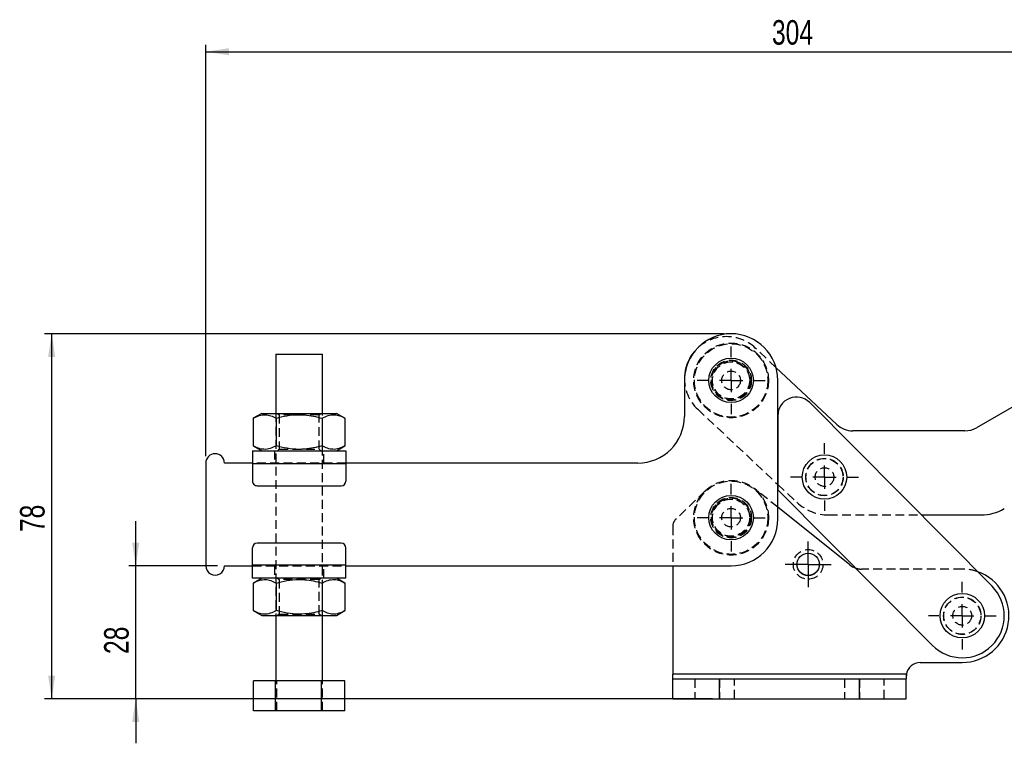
# Model space of a CAD drawing. Extents: x 48 to 629, y 23 to 401.
# Tile 8 of 14: x 48 to 259, y 246 to 401. Entities that reach past the tile are written whole.
import ezdxf

# ---------------------------------------------------------------- set-up
doc = ezdxf.new("R2010")
doc.units = 0
doc.header["$LTSCALE"] = 1.5
doc.linetypes.add('HIDDEN', pattern=[1.905, 1.27, -0.635])
doc.layers.get('0').update_dxf_attribs({"linetype": 'CONTINUOUS'})
doc.styles.add('SLDTEXTSTYLE0', font='TXT', dxfattribs={"width": 0.75})
doc.dimstyles.new('SLDDIMSTYLE0', dxfattribs={"dimtxt": 5.25, "dimasz": 4.953, "dimexe": 0, "dimexo": 0.0625, "dimgap": 1.3125, "dimtad": 1, "dimdec": 0, "dimrnd": 1e-09, "dimzin": 12, "dimtxsty": 'SLDTEXTSTYLE0', "dimsah": 1, "dimcen": 0.09, "dimazin": 3, "dimtfac": 1, "dimtmove": 0, "dimatfit": 3, "dimtolj": 1, "dimtzin": 12})
doc.dimstyles.new('SLDDIMSTYLE1', dxfattribs={"dimtxt": 5.25, "dimasz": 4.953, "dimexe": 0, "dimexo": 0.0625, "dimgap": 1.3125, "dimtad": 1, "dimdec": 0, "dimrnd": 1e-09, "dimzin": 12, "dimtxsty": 'SLDTEXTSTYLE0', "dimsah": 1, "dimcen": 0.09, "dimazin": 3, "dimtfac": 1, "dimtdec": 0, "dimtofl": 0, "dimtmove": 0, "dimatfit": 3, "dimtolj": 1, "dimtzin": 12})
doc.dimstyles.new('SLDDIMSTYLE2', dxfattribs={"dimtxt": 5.25, "dimasz": 4.953, "dimexe": 0, "dimexo": 0.0625, "dimgap": 1.3125, "dimtad": 1, "dimdec": 0, "dimrnd": 1e-09, "dimzin": 12, "dimtxsty": 'SLDTEXTSTYLE0', "dimsah": 1, "dimcen": 0.09, "dimazin": 3, "dimtfac": 1, "dimtofl": 0, "dimtmove": 0, "dimatfit": 3, "dimtolj": 1, "dimtzin": 12})

# ---------------------------------------------------------------- blocks, each defined once
blk = doc.blocks.new('_D')
at = {"color": 179, "linetype": 'CONTINUOUS'}
for p, q in [((73.15, 284.23), (73.15, 293.76)), ((90.65, 284.24), (71.65, 284.23)), ((73.15, 255.74), (73.15, 284.23)), ((186.65, 255.75), (71.65, 255.74)), ((73.15, 255.74), (73.15, 246.22))]:
    blk.add_line(p, q, dxfattribs=at)
for points in [[(73.15, 284.23), (73.91, 289.19), (72.39, 289.19)], [(73.15, 255.74), (72.39, 250.79), (73.91, 250.79)]]:
    blk.add_solid(points, dxfattribs=at)
at = {"color": 179, "linetype": 'CONTINUOUS', "insert": (66.38, 265.35, 0.1), "char_height": 5.25, "attachment_point": 1, "rotation": 90.0009, "style": 'SLDTEXTSTYLE0'}
blk.add_mtext('28', dxfattribs=at)
blk = doc.blocks.new('_D_1')
at = {"color": 179, "linetype": 'CONTINUOUS'}
for p, q in [((88.15, 307.74), (88.15, 395.83)), ((88.15, 394.33), (391.95, 394.33)), ((391.95, 364.85), (391.95, 395.83))]:
    blk.add_line(p, q, dxfattribs=at)
for points in [[(88.15, 394.33), (93.1, 393.57), (93.1, 395.09)], [(391.95, 394.33), (386.99, 395.09), (386.99, 393.57)]]:
    blk.add_solid(points, dxfattribs=at)
at = {"color": 179, "linetype": 'CONTINUOUS', "insert": (209.4, 401.1, 0.1), "char_height": 5.25, "attachment_point": 1, "rotation": 0.0009, "style": 'SLDTEXTSTYLE0'}
blk.add_mtext('304', dxfattribs=at)
blk = doc.blocks.new('_D_2')
at = {"color": 179, "linetype": 'CONTINUOUS'}
for p, q in [((199.15, 333.94), (53.65, 333.94)), ((55.15, 255.75), (55.15, 333.94)), ((196.65, 255.75), (53.65, 255.75))]:
    blk.add_line(p, q, dxfattribs=at)
for points in [[(55.15, 333.94), (54.39, 328.98), (55.91, 328.98)], [(55.15, 255.75), (55.91, 260.7), (54.39, 260.7)]]:
    blk.add_solid(points, dxfattribs=at)
at = {"color": 179, "linetype": 'CONTINUOUS', "insert": (48.38, 291.46, 0.1), "char_height": 5.25, "attachment_point": 1, "rotation": 90, "style": 'SLDTEXTSTYLE0'}
blk.add_mtext('78', dxfattribs=at)
blk = doc.blocks.new('SW_CENTERMARKSYMBOL_0')
at = {"color": 0, "linetype": 'CONTINUOUS'}
for p, q in [((0, 5), (0, 7.2625)), ((0, 0), (0, 2.5)), ((-5, 0), (-7.2625, 0)), ((0, 0), (-2.5, 0)), ((0, 0), (0, -2.5)), ((0, 0), (2.5, 0)), ((5, 0), (7.2625, 0)), ((0, -5), (0, -7.2625))]:
    blk.add_line(p, q, dxfattribs=at)
blk = doc.blocks.new('SW_CENTERMARKSYMBOL_1')
at = {"color": 0, "linetype": 'CONTINUOUS'}
for p, q in [((0, 5), (0, 7.2625)), ((0, 0), (0, 2.5)), ((-5, 0), (-7.2625, 0)), ((0, 0), (-2.5, 0)), ((0, 0), (0, -2.5)), ((0, 0), (2.5, 0)), ((5, 0), (7.2625, 0)), ((0, -5), (0, -7.2625))]:
    blk.add_line(p, q, dxfattribs=at)
blk = doc.blocks.new('SW_CENTERMARKSYMBOL_2')
at = {"color": 0, "linetype": 'CONTINUOUS'}
for p, q in [((0, 5), (0, 7.2625)), ((0, 0), (0, 2.5)), ((-5, 0), (-7.2625, 0)), ((0, 0), (-2.5, 0)), ((0, 0), (0, -2.5)), ((0, 0), (2.5, 0)), ((5, 0), (7.2625, 0)), ((0, -5), (0, -7.2625))]:
    blk.add_line(p, q, dxfattribs=at)
blk = doc.blocks.new('SW_CENTERMARKSYMBOL_3')
at = {"color": 0, "linetype": 'CONTINUOUS'}
for p, q in [((0, 2.5), (0, 4.9)), ((0, 0), (0, 2.5)), ((-2.5, 0), (-4.9, 0)), ((0, 0), (-2.5, 0)), ((0, 0), (0, -2.5)), ((0, 0), (2.5, 0)), ((2.5, 0), (4.9, 0)), ((0, -2.5), (0, -4.9))]:
    blk.add_line(p, q, dxfattribs=at)
blk = doc.blocks.new('SW_CENTERMARKSYMBOL_4')
at = {"color": 0, "linetype": 'CONTINUOUS'}
for p, q in [((0, 5), (0, 7.2625)), ((0, 0), (0, 2.5)), ((-5, 0), (-7.2625, 0)), ((0, 0), (-2.5, 0)), ((0, 0), (0, -2.5)), ((0, 0), (2.5, 0)), ((5, 0), (7.2625, 0)), ((0, -5), (0, -7.2625))]:
    blk.add_line(p, q, dxfattribs=at)

msp = doc.modelspace()

# ---------------------------------------------------------------- linework, layer by layer
at = {"color": 7, "linetype": 'CONTINUOUS'}
for p, q in [((297.252161, 339.248278), (253.172794, 313.803075)), ((103.148444, 329.585292), (103.148645, 316.885293)), ((113.148643, 316.885449), (113.148449, 329.585448)), ((223.276163, 314.490026), (210.254174, 326.717418)), ((190.648535, 323.936668), (190.648656, 316.236668)), ((210.649002, 294.236983), (210.648535, 323.936984)), ((256.534016, 279.879154), (217.487151, 319.191929)), ((100.148646, 316.885244), (98.333707, 315.83735)), ((117.963618, 315.837659), (116.148649, 316.885494)), ((210.649142, 316.373177), (210.648903, 300.534077)), ((98.333707, 315.83735), (98.333804, 309.93308)), ((103.241188, 315.837428), (103.241278, 309.933156)), ((113.056136, 315.837581), (113.056233, 309.933311)), ((117.963618, 315.837659), (117.963707, 309.933389)), ((250.672748, 313.133374), (226.698396, 313.135019)), ((98.148769, 308.885211), (118.148772, 308.885526)), ((98.333804, 309.93308), (100.148773, 308.885243)), ((116.148775, 308.885496), (117.963707, 309.933389)), ((88.148816, 306.235055), (88.149158, 284.235055)), ((98.148813, 306.235213), (92.148816, 306.235118)), ((98.148813, 306.135211), (118.148817, 306.135526)), ((98.148813, 306.135211), (98.148873, 302.385213)), ((180.648813, 306.236511), (118.148817, 306.235528)), ((118.148817, 306.135526), (118.148876, 302.385528)), ((210.648886, 301.65538), (210.64892, 301.655349)), ((99.14889, 301.385228), (117.148889, 301.385511)), ((210.648903, 300.534077), (243.762976, 267.194497)), ((226.042562, 284.417078), (210.648963, 296.769623)), ((241.382342, 295.134011), (254.154855, 295.133135)), ((117.149083, 289.085511), (99.149084, 289.085228)), ((98.149156, 284.335212), (98.149097, 288.085212)), ((118.149159, 284.335527), (118.1491, 288.085527)), ((92.149159, 284.235118), (98.149156, 284.235212)), ((118.149159, 284.335527), (98.149156, 284.335212)), ((118.149159, 284.235527), (200.64916, 284.236825)), ((188.148495, 284.236629), (188.148495, 260.995826)), ((118.149204, 281.585527), (98.149201, 281.585212)), ((100.149205, 281.585244), (98.334266, 280.537351)), ((98.334266, 280.537351), (98.334355, 274.63308)), ((103.24174, 280.537428), (103.241837, 274.633157)), ((113.056695, 280.537582), (113.056792, 274.633311)), ((117.964169, 280.53766), (116.1492, 281.585496)), ((117.964169, 280.53766), (117.964266, 274.633388)), ((98.334355, 274.63308), (100.149324, 273.585244)), ((116.149327, 273.585496), (117.964266, 274.633388)), ((103.14933, 273.585291), (103.149546, 259.585292)), ((113.149544, 259.585448), (113.149328, 273.585448)), ((241.148496, 263.536826), (250.148496, 263.536826)), ((103.117077, 259.58529), (98.335667, 259.585215)), ((98.335763, 253.185215), (98.335667, 259.585215)), ((112.930959, 259.585444), (103.117077, 259.58529)), ((103.117181, 253.185291), (103.117077, 259.58529)), ((117.963431, 259.585524), (112.930959, 259.585444)), ((112.931063, 253.185446), (112.930959, 259.585444)), ((117.963536, 253.185524), (117.963431, 259.585524)), ((188.148495, 259.995826), (188.148495, 260.995826)), ((238.183817, 260.995826), (188.148495, 260.995826)), ((188.148495, 255.745825), (188.148495, 259.995826)), ((188.148495, 259.995826), (198.148496, 259.995826)), ((198.148496, 255.745825), (198.148496, 259.995826)), ((198.148496, 259.995826), (228.148495, 259.995826)), ((228.148495, 255.745825), (228.148495, 259.995826)), ((228.148495, 259.995826), (238.148496, 259.995826)), ((238.183817, 260.995826), (238.148496, 260.227476)), ((238.183817, 260.995826), (238.148496, 260.227476)), ((238.183817, 260.995826), (238.148496, 260.849472)), ((238.148496, 260.849472), (238.148496, 259.995826)), ((238.148496, 255.745825), (238.148496, 259.995826)), ((188.148495, 255.745825), (198.148496, 255.745825)), ((198.148496, 255.745825), (228.148495, 255.745825)), ((228.148495, 255.745825), (238.148496, 255.745825)), ((103.117181, 253.185291), (98.335763, 253.185215)), ((112.931063, 253.185446), (103.117181, 253.185291)), ((117.963536, 253.185524), (112.931063, 253.185446))]:
    msp.add_line(p, q, dxfattribs=at)
at = {"color": 7, "linetype": 'HIDDEN'}
for p, q in [((210.254174, 326.717418), (205.826295, 330.87511)), ((103.148645, 316.885293), (103.14933, 273.585291)), ((103.475383, 316.885297), (103.89865, 316.588931)), ((103.89865, 316.588931), (103.898769, 309.181674)), ((112.398652, 316.589065), (112.821905, 316.885442)), ((112.398764, 309.181808), (112.398652, 316.589065)), ((113.149328, 273.585448), (113.148643, 316.885449)), ((193.505019, 317.753133), (210.648886, 301.65538)), ((102.898775, 308.885288), (102.898812, 306.235288)), ((103.898769, 309.181674), (103.475509, 308.885295)), ((112.822032, 308.885442), (112.398764, 309.181808)), ((113.398811, 306.235452), (113.398774, 308.885452)), ((118.148817, 306.235528), (98.148813, 306.235213)), ((98.148813, 306.135211), (118.148817, 306.135526)), ((210.64892, 301.655349), (214.706472, 297.845387)), ((195.070492, 300.270958), (188.753869, 294.125769)), ((210.648963, 296.769623), (205.655862, 300.776322)), ((221.550938, 295.135373), (241.382342, 295.134011)), ((188.148495, 292.692236), (188.148495, 284.236629)), ((118.149159, 284.335527), (98.149156, 284.335212)), ((98.149156, 284.235212), (118.149159, 284.235527)), ((102.899162, 284.235287), (102.899199, 281.585287)), ((113.399198, 281.585452), (113.399161, 284.235452)), ((250.148496, 283.536826), (228.545994, 283.536826)), ((103.475941, 281.585296), (103.899209, 281.288932)), ((103.899209, 281.288932), (103.899321, 273.881674)), ((112.399204, 281.289066), (112.822464, 281.585443)), ((112.399323, 273.881807), (112.399204, 281.289066)), ((103.899321, 273.881674), (103.476068, 273.585297)), ((112.82259, 273.585443), (112.399323, 273.881807)), ((103.368236, 253.185295), (103.368131, 259.585295)), ((113.182118, 253.18545), (113.182021, 259.58545)), ((238.183817, 260.995826), (188.148495, 260.995826)), ((192.898495, 259.995826), (192.898495, 255.745825)), ((198.148496, 259.995826), (198.148496, 255.745825)), ((201.398496, 255.745825), (201.398496, 259.995826)), ((224.898495, 259.995826), (224.898495, 255.745825)), ((228.148495, 259.995826), (228.148495, 255.745825)), ((233.398495, 255.745825), (233.398495, 259.995826))]:
    msp.add_line(p, q, dxfattribs=at)
at = {"color": 7, "linetype": 'CONTINUOUS', "flags": 128}
for points in [[(103.148444, 329.585292), (103.193825, 329.585292), (103.467612, 329.585296), (103.976106, 329.585303), (104.693828, 329.585314), (105.584769, 329.585329), (106.604269, 329.585344), (107.701203, 329.585363), (108.820563, 329.585381), (109.906217, 329.585396), (110.903731, 329.585415), (111.763081, 329.585426), (112.44118, 329.585437)], [(112.44118, 329.585437), (112.904025, 329.585445), (113.128407, 329.585448), (113.148449, 329.585448)], [(100.148646, 316.885244), (100.270187, 316.885244), (100.631109, 316.885252), (101.220442, 316.885259), (102.020292, 316.885274), (103.006346, 316.885289), (104.148647, 316.885308), (105.412481, 316.885326), (106.759457, 316.885349), (108.148647, 316.885371), (109.537831, 316.88539), (110.884806, 316.885412), (112.148648, 316.885434), (113.290949, 316.885449), (114.277003, 316.885468), (115.076846, 316.885479), (115.666186, 316.885487), (116.027107, 316.885494), (116.148649, 316.885494)], [(98.148769, 308.885211), (98.148776, 308.832372), (98.148776, 308.675882), (98.148776, 308.421754), (98.148784, 308.079755), (98.148791, 307.663031), (98.148799, 307.187591), (98.148806, 306.671711), (98.148813, 306.135211)], [(118.148772, 308.885526), (118.148772, 308.832687), (118.148772, 308.676197), (118.148779, 308.422068), (118.148787, 308.08007), (118.148794, 307.663346), (118.148802, 307.187906), (118.148809, 306.672026), (118.148817, 306.135526)], [(98.149201, 281.585212), (98.149201, 281.638053), (98.149201, 281.794544), (98.149193, 282.048671), (98.149186, 282.390669), (98.149186, 282.807394), (98.149179, 283.282833), (98.149164, 283.798714), (98.149156, 284.335212)], [(118.149204, 281.585527), (118.149204, 281.638368), (118.149197, 281.794858), (118.149197, 282.048986), (118.149189, 282.390983), (118.149182, 282.807709), (118.149174, 283.283148), (118.149167, 283.799029), (118.149159, 284.335527)], [(100.149324, 273.585244), (100.270865, 273.585245), (100.631787, 273.585251), (101.221127, 273.58526), (102.02097, 273.585273), (103.007024, 273.585289), (104.149325, 273.585307), (105.413167, 273.585326), (106.760142, 273.585348), (108.149325, 273.58537), (109.538516, 273.585392), (110.885492, 273.585413), (112.149326, 273.585433), (113.291627, 273.58545), (114.277681, 273.585466), (115.077531, 273.585479), (115.666872, 273.585488), (116.027793, 273.585494), (116.149327, 273.585496)]]:
    msp.add_lwpolyline(points, dxfattribs=at)
at = {"color": 7, "linetype": 'HIDDEN', "flags": 128}
for points in [[(112.398652, 316.589065), (112.275152, 316.589065), (111.911839, 316.589058), (111.329822, 316.58905), (110.562926, 316.589035), (109.655721, 316.589024), (108.660934, 316.589006), (107.636368, 316.588991), (106.641581, 316.588976), (105.734376, 316.588961), (104.967481, 316.58895), (104.385464, 316.588939), (104.022151, 316.588935), (103.89865, 316.588931)], [(103.898769, 309.181674), (104.022263, 309.181676), (104.385583, 309.181681), (104.9676, 309.181691), (105.734495, 309.181702), (106.641693, 309.181717), (107.636487, 309.181733), (108.661046, 309.181748), (109.65584, 309.181765), (110.563045, 309.181778), (111.329941, 309.181791), (111.911958, 309.1818), (112.275271, 309.181806), (112.398764, 309.181808)], [(112.399204, 281.289066), (112.27571, 281.289064), (111.912398, 281.289058), (111.330373, 281.289049), (110.563485, 281.289037), (109.65628, 281.289023), (108.661486, 281.289007), (107.636927, 281.288991), (106.642133, 281.288975), (105.734928, 281.288961), (104.968032, 281.288949), (104.386015, 281.28894), (104.022702, 281.288934), (103.899209, 281.288932)], [(103.899321, 273.881674), (104.022821, 273.881676), (104.386134, 273.881682), (104.968151, 273.881691), (105.735047, 273.881703), (106.642252, 273.881717), (107.637038, 273.881733), (108.661605, 273.881749), (109.656392, 273.881765), (110.563597, 273.881778), (111.330492, 273.881791), (111.912509, 273.8818), (112.275822, 273.881805), (112.399323, 273.881807)]]:
    msp.add_lwpolyline(points, dxfattribs=at)
at = {"color": 7, "linetype": 'HIDDEN'}
for centre, radius in [((200.648535, 323.936825), 8), ((200.648535, 323.936825), 7.85), ((200.648535, 323.936825), 4.35), ((200.648535, 323.936825), 4.2), ((200.648535, 323.936825), 4), ((200.648535, 323.936825), 4), ((200.648535, 323.936825), 3.96875), ((200.648535, 323.936825), 2), ((220.647095, 303.235435), 4), ((220.647095, 303.235435), 3.96875), ((220.647095, 303.235435), 2), ((200.648998, 294.536825), 8), ((200.648998, 294.536825), 7.85), ((200.648998, 294.536825), 4.35), ((200.648998, 294.536825), 4.2), ((200.648998, 294.536825), 4), ((200.648998, 294.536825), 4), ((200.648998, 294.536825), 3.96875), ((200.648998, 294.536825), 2), ((217.148495, 284.536826), 3.175), ((250.148495, 273.536826), 4), ((250.148495, 273.536826), 3.96875), ((250.148495, 273.536826), 2)]:
    msp.add_circle(centre, radius, dxfattribs=at)
at = {"color": 7, "linetype": 'CONTINUOUS'}
for centre, radius in [((200.648535, 323.936825), 4.7625), ((220.647095, 303.235435), 4.7625), ((200.648998, 294.536825), 4.7625), ((217.148495, 284.536826), 2.4), ((217.148495, 284.536826), 2.38125), ((250.148495, 273.536826), 4.7625)]:
    msp.add_circle(centre, radius, dxfattribs=at)
for centre, radius, start, end in [((200.648535, 323.936825), 10, 0.0009017, 180.0009017), ((199.665657, 324.314121), 9.000001, 139.75539837, 178.24414622), ((214.649142, 316.373118), 4, 44.80556853, 179.9991363), ((180.648656, 316.236511), 10, 270.0009017, 0.0009017), ((226.698739, 318.135019), 5, 226.80250233, 269.99606742), ((250.673092, 318.133373), 5, 269.99606742, 299.99606742), ((90.148814, 306.235086), 2, 0.0009017, 180.0009017), ((99.148874, 302.385228), 1, 180.0009017, 270.0009017), ((117.148874, 302.385511), 1, 270.0009017, 0.0009017), ((254.155541, 305.133135), 10, 269.99606742, 299.99606742), ((200.649002, 294.236825), 10, 270.0009017, 0.0009017), ((99.149099, 288.085228), 1, 90.0009017, 180.0009017), ((117.149099, 288.085511), 1, 0.0009017, 90.0009017), ((90.14916, 284.235086), 2, 180.0009017, 0.0009017), ((228.545994, 287.536826), 4, 231.25480857, 252.59028879), ((250.148495, 273.536826), 10, 270, 70.64750131), ((250.148495, 273.536826), 9, 224.80556853, 44.80556853), ((241.148495, 260.536826), 3, 90, 171.19917881)]:
    msp.add_arc(centre, radius, start, end, dxfattribs=at)
at = {"color": 7, "linetype": 'HIDDEN'}
for centre, radius, start, end in [((199.665657, 324.314121), 9.000001, 46.80250233, 139.75539837), ((199.665657, 324.314121), 9.000001, 178.24414622, 226.80250233), ((221.551624, 305.135373), 10, 226.80250233, 269.99606742), ((190.148495, 292.692236), 2, 134.21184298, 180), ((228.545994, 287.536826), 4, 252.59028879, 270), ((250.148495, 273.536826), 10, 70.64750131, 90)]:
    msp.add_arc(centre, radius, start, end, dxfattribs=at)
at = {"color": 7, "linetype": 'CONTINUOUS'}
for points, knots in [([(98.333707, 315.83735), (98.759639, 316.056635), (99.62074, 316.49996), (100.896577, 316.662154), (102.116202, 316.424132), (102.863909, 316.034187), (103.241188, 315.837428)], [0, 0, 0, 0, 0.2646050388, 0.5349477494, 0.7653431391, 1, 1, 1, 1]), ([(103.241188, 315.837428), (103.597335, 315.935166), (104.758534, 316.253837), (106.796176, 316.60516), (109.123837, 316.618303), (111.224387, 316.323973), (112.443322, 316.000304), (113.056136, 315.837581)], [0, 0, 0, 0, 0.1112575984, 0.3627505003, 0.6203153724, 0.8091150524, 1, 1, 1, 1]), ([(113.056136, 315.837581), (113.482069, 316.056866), (114.343169, 316.500191), (115.619006, 316.662385), (116.838631, 316.424363), (117.586338, 316.034418), (117.963618, 315.837659)], [0, 0, 0, 0, 0.2646050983, 0.5349477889, 0.7653431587, 1, 1, 1, 1]), ([(103.241278, 309.933156), (102.815346, 309.713872), (101.954246, 309.270549), (100.678406, 309.108354), (99.458792, 309.346376), (98.711084, 309.736321), (98.333804, 309.93308)], [0, 0, 0, 0, 0.2646051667, 0.534947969, 0.7653430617, 1, 1, 1, 1]), ([(113.056233, 309.933311), (112.449633, 309.772088), (111.230807, 309.448148), (109.151494, 309.155492), (106.818063, 309.163233), (104.779202, 309.511156), (103.597424, 309.835431), (103.241278, 309.933156)], [0, 0, 0, 0, 0.1889646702, 0.3796820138, 0.6308200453, 0.8887423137, 1, 1, 1, 1]), ([(117.963707, 309.933389), (117.537778, 309.714105), (116.676682, 309.270782), (115.400844, 309.108585), (114.18122, 309.346607), (113.433513, 309.736552), (113.056233, 309.933311)], [0, 0, 0, 0, 0.2646047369, 0.5349475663, 0.7653430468, 1, 1, 1, 1]), ([(98.334266, 280.537351), (98.760195, 280.756635), (99.621291, 281.199959), (100.897129, 281.362153), (102.116753, 281.124131), (102.86446, 280.734187), (103.24174, 280.537428)], [0, 0, 0, 0, 0.2646047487, 0.5349475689, 0.7653430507, 1, 1, 1, 1]), ([(103.24174, 280.537428), (103.597889, 280.635166), (104.75909, 280.953836), (106.796735, 281.305163), (109.124393, 281.3183), (111.224944, 281.023974), (112.443878, 280.700306), (113.056695, 280.537582)], [0, 0, 0, 0, 0.1112582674, 0.3627510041, 0.6203156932, 0.8091144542, 1, 1, 1, 1]), ([(113.056695, 280.537582), (113.482628, 280.756867), (114.343728, 281.20019), (115.619565, 281.362385), (116.839191, 281.124364), (117.586893, 280.734419), (117.964169, 280.53766)], [0, 0, 0, 0, 0.2646051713, 0.534947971, 0.7653434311, 1, 1, 1, 1]), ([(103.241837, 274.633157), (102.815904, 274.413873), (101.954804, 273.970549), (100.678967, 273.808355), (99.459342, 274.046376), (98.711635, 274.436321), (98.334355, 274.63308)], [0, 0, 0, 0, 0.2646050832, 0.5349477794, 0.7653431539, 1, 1, 1, 1]), ([(113.056792, 274.633311), (112.450192, 274.472089), (111.231363, 274.148147), (109.15205, 273.855494), (106.818617, 273.863233), (104.779758, 274.211154), (103.59798, 274.535432), (103.241837, 274.633157)], [0, 0, 0, 0, 0.1889646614, 0.3796827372, 0.6308200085, 0.8887430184, 1, 1, 1, 1]), ([(117.964266, 274.633388), (117.538333, 274.414104), (116.677233, 273.970781), (115.401396, 273.808586), (114.18177, 274.046608), (113.434068, 274.436552), (113.056792, 274.633311)], [0, 0, 0, 0, 0.2646051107, 0.5349479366, 0.7653434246, 1, 1, 1, 1])]:
    msp.add_open_spline(points, degree=3, knots=knots, dxfattribs=at)

# ---------------------------------------------------------------- block references
at = {"color": 179, "linetype": 'CONTINUOUS'}
for name, p in [('SW_CENTERMARKSYMBOL_0', (200.648535, 323.936825)), ('SW_CENTERMARKSYMBOL_2', (220.647095, 303.235435)), ('SW_CENTERMARKSYMBOL_1', (200.648998, 294.536825)), ('SW_CENTERMARKSYMBOL_3', (217.148495, 284.536826)), ('SW_CENTERMARKSYMBOL_4', (250.148495, 273.536826))]:
    msp.add_blockref(name, p, dxfattribs=at)

# ---------------------------------------------------------------- dimensions: what is measured, and where the dimension line sits
for base, p1, p2, angle, dimstyle, picture, middle in [((391.948001, 394.333047), (88.148814, 306.235055), (391.948488, 363.345182), 0.0009017, 'SLDDIMSTYLE1', '_D_1', (217.348461, 394.330299)), ((55.148378, 333.936825), (198.148495, 255.745826), (200.648535, 333.936825), 90, 'SLDDIMSTYLE2', '_D_2', (55.148378, 297.47482)), ((73.148175, 284.234819), (188.148495, 255.745826), (92.14916, 284.235118), 270.0009017, 'SLDDIMSTYLE0', '_D', (73.148378, 271.36008))]:
    dim = msp.add_linear_dim(base=base, p1=p1, p2=p2, angle=angle, dimstyle=dimstyle, dxfattribs=at)
    dim.commit()
    dim.dimension.update_dxf_attribs({"geometry": picture, "text_midpoint": middle, "dimtype": 160})

doc.saveas('drawing.dxf')
